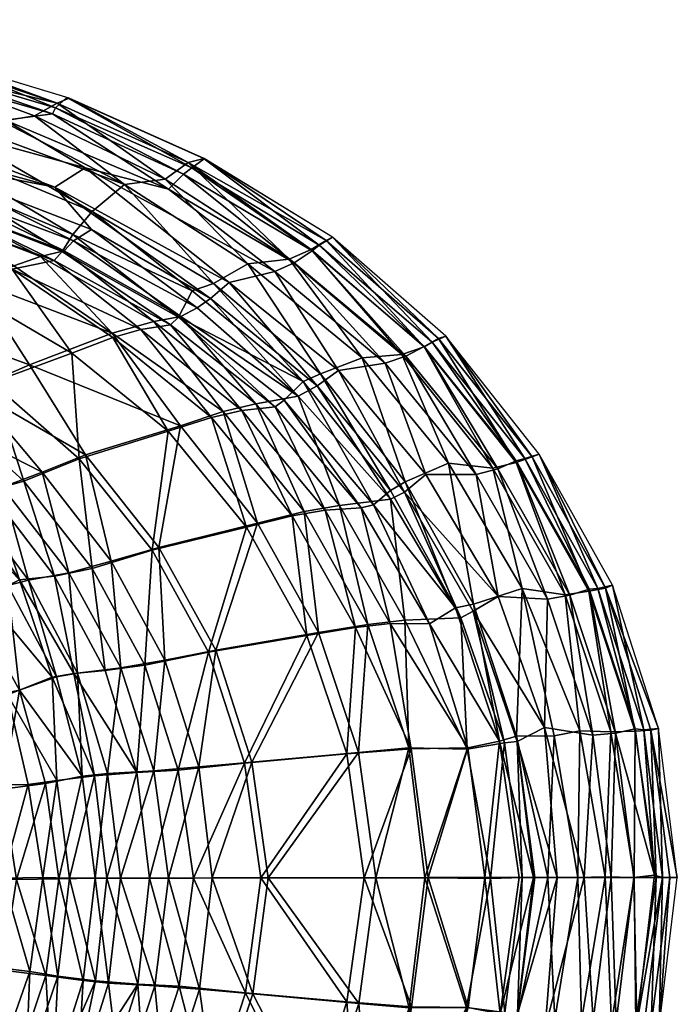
# Model space of a CAD drawing. Header units: inches. Extents: x -33.5 to 33.5, y -16.7 to 16.7.
# Tile 8 of 8: x 21.3 to 33.5, y -2.3 to 15.9. Entities that reach past the tile are written whole.
import ezdxf

# ---------------------------------------------------------------- set-up
doc = ezdxf.new("R2010")
doc.units = ezdxf.units.IN
doc.layers.get('0').update_dxf_attribs({"true_color": 0xc2ced6})

msp = doc.modelspace()

# ---------------------------------------------------------------- meshes
at = {"color": 18, "true_color": 0x000000}
mesh = msp.add_polyface(dxfattribs=at)
corners = [(18.823, 8.447, 9.803), (19.434, 8.692, 12.081), (17.567, 9.685, 11.317), (19.371, 12.416, 20.701), (19.751, 12.539, 21.896), (17.35, 13.191, 21.892), (19.26, 15.095, 21.893), (19.449, 15.314, 21.893), (16.725, 15.94, 21.889), (16.621, 13.56, 22.171), (19.898, 12.719, 22.297), (19.194, 13.356, 22.632), (18.123, 9.944, 13.127), (20.373, 9.086, 14.44), (18.98, 10.44, 15.329), (20.432, 11.097, 18.08), (21.435, 9.545, 16.459), (18.296, 11.94, 18.02), (18.939, 12.238, 19.521), (21.142, 11.38, 19.524), (22.469, 7.877, 15.457), (22.968, 10.134, 19.118), (24.233, 8.415, 18.162), (25.025, 8.679, 19.529), (21.635, 11.552, 20.703), (23.74, 10.346, 20.704), (22.077, 11.661, 21.9), (21.857, 14.2, 22.205), (21.914, 14.309, 21.898), (19.21, 14.969, 22.157), (24.242, 10.438, 21.904), (24.29, 13.082, 22.396), (24.445, 13.195, 21.902), (22.123, 14.5, 21.898), (24.675, 13.365, 21.902), (16.703, 14.25, 22.58), (21.902, 12.841, 22.931), (17.077, 14.679, 22.612), (20.989, 14.082, 22.66), (16.517, 15.56, 22.111), (22.248, 11.844, 22.388), (22.585, 12.057, 22.821), (24.014, 12.803, 22.836), (22.466, 13.199, 22.932), (24.546, 10.603, 22.542), (24.791, 10.772, 22.946), (25.14, 11.07, 23.155)]
mesh.append_faces([[corners[k] for k in face] for face in [(7, 28, 33)]], dxfattribs={"vtx0": -1, "vtx1": -1, "color": 18})
mesh.append_faces([[corners[k] for k in face] for face in [(0, 1, 2), (3, 4, 5), (9, 4, 10), (11, 9, 10), (12, 1, 13), (14, 12, 13), (15, 14, 16), (17, 14, 15), (18, 17, 15), (15, 19, 18), (13, 20, 16), (14, 13, 16), (15, 16, 21), (19, 15, 21), (22, 16, 20), (16, 22, 21), (21, 22, 23), (19, 21, 24), (25, 21, 23), (19, 24, 3), (3, 18, 19), (24, 26, 4), (4, 3, 24), (26, 10, 4), (27, 28, 6), (6, 29, 27), (21, 25, 24), (26, 24, 25), (25, 30, 26), (28, 27, 31), (31, 32, 28), (33, 28, 32), (35, 11, 36), (37, 35, 36), (38, 27, 29), (7, 6, 28), (29, 39, 38), (10, 26, 40), (11, 10, 40), (11, 40, 41), (36, 11, 41), (42, 38, 43), (37, 36, 43), (38, 37, 43), (40, 26, 30), (30, 44, 40), (40, 44, 41), (36, 41, 45), (27, 38, 42), (31, 27, 42), (41, 44, 45), (45, 46, 36), (43, 36, 46)]], dxfattribs={"vtx0": -1, "vtx1": -1, "vtx2": -1, "color": 18})
mesh.append_faces([[corners[k] for k in face] for face in [(6, 7, 8)]], dxfattribs={"vtx0": -1, "vtx2": -1, "color": 18})
mesh.append_faces([[corners[k] for k in face] for face in [(34, 33, 32)]], dxfattribs={"vtx1": -1, "vtx2": -1, "color": 18})
at = {"color": 7, "true_color": 0xf7fdff}
mesh = msp.add_polyface(dxfattribs=at)
corners = [(17.549, 9.656, 12.04), (18.804, 8.446, 10.538), (19.224, 8.563, 12.053), (18.069, 9.883, 13.646), (20.684, 7.204, 12.066), (21.897, 5.625, 12.077), (21.325, 7.386, 13.696), (22.595, 5.768, 13.736), (22.352, 7.801, 15.768), (18.003, 7.967, 8.975), (18.748, 6.304, 8.036), (19.394, 6.717, 8.914), (19.882, 6.974, 9.762), (18.473, 8.275, 9.773), (20.208, 7.105, 10.519), (19.806, 8.771, 13.674), (18.908, 10.353, 15.739), (20.731, 9.215, 15.734), (20.26, 10.908, 18.205), (18.161, 11.731, 18.152), (18.979, 12.128, 20.175), (21.112, 11.32, 20.138), (22.221, 9.761, 18.235), (22.982, 10.052, 19.681), (24.008, 8.311, 18.319), (19.596, 12.329, 22.025), (17.217, 12.967, 22.013), (21.891, 11.48, 22.042), (19.731, 12.534, 22.5), (17.299, 13.149, 22.397), (19.353, 15.271, 22.372), (19.449, 15.314, 21.893), (16.7, 15.946, 21.889), (23.496, 10.199, 20.784), (24.052, 10.285, 22.065), (22.036, 11.647, 22.517), (22.169, 14.49, 21.901), (21.948, 14.395, 22.583), (24.375, 13.295, 22.663), (19.931, 12.932, 22.82), (17.689, 13.456, 22.685), (18.96, 13.904, 23.034), (18.929, 15.119, 22.882), (20.928, 14.061, 23.232), (21.528, 14.163, 23.072), (18.452, 14.96, 23.065), (19.114, 14.406, 23.117), (16.669, 15.908, 22.294), (22.239, 11.959, 22.87), (23.953, 12.989, 23.213), (24.198, 10.426, 22.538), (24.453, 10.914, 23.176), (22.597, 12.385, 23.262), (23.193, 12.889, 23.395)]
mesh.append_faces([[corners[k] for k in face] for face in [(0, 1, 2), (3, 0, 2), (4, 5, 6), (6, 7, 8), (9, 10, 11), (11, 12, 13), (13, 9, 11), (1, 13, 12), (14, 2, 1), (2, 15, 3), (16, 3, 15), (12, 14, 1), (14, 4, 2), (15, 2, 4), (16, 15, 17), (17, 18, 16), (19, 16, 18), (20, 19, 18), (20, 18, 21), (4, 6, 15), (15, 6, 17), (6, 8, 17), (8, 22, 17), (18, 17, 22), (18, 22, 21), (22, 23, 21), (22, 8, 24), (23, 22, 24), (20, 21, 25), (26, 20, 25), (25, 27, 28), (29, 25, 28), (21, 23, 33), (27, 21, 33), (27, 33, 34), (27, 34, 35), (21, 27, 25), (36, 37, 38), (31, 30, 37), (28, 39, 40), (41, 40, 39), (42, 43, 44), (45, 46, 43), (47, 42, 30), (42, 45, 43), (28, 27, 35), (39, 28, 35), (39, 35, 48), (41, 39, 48), (49, 37, 44), (30, 42, 37), (44, 37, 42), (35, 50, 48), (48, 51, 52), (41, 48, 52), (46, 41, 52), (44, 43, 53), (49, 44, 53), (43, 46, 53), (46, 52, 53)]], dxfattribs={"vtx0": -1, "vtx1": -1, "vtx2": -1, "color": 7})
mesh.append_faces([[corners[k] for k in face] for face in [(30, 31, 32), (37, 36, 31)]], dxfattribs={"vtx0": -1, "vtx2": -1, "color": 7})
mesh = msp.add_polyface(dxfattribs=at)
corners = [(30.577, 5.396, 23.858), (30.029, 7.63, 23.563), (29.205, 7.717, 23.77), (31.374, 5.278, 23.643), (30.463, 7.731, 23.145), (22.352, 7.801, 15.768), (23.707, 6.105, 15.806), (24.008, 8.311, 18.319), (25.459, 6.531, 18.346), (24.807, 8.566, 19.683), (26.309, 6.741, 19.684), (25.373, 8.697, 20.785), (22.982, 10.052, 19.681), (26.919, 6.846, 20.787), (25.991, 8.766, 22.089), (23.496, 10.199, 20.784), (24.052, 10.285, 22.065), (24.672, 13.372, 21.906), (24.375, 13.295, 22.663), (26.937, 11.853, 22.445), (22.169, 14.49, 21.901), (30.888, 7.889, 21.916), (30.759, 7.837, 22.577), (32.121, 5.399, 22.623), (27.585, 6.889, 22.093), (29.157, 10.077, 21.912), (29.025, 10.03, 22.524), (27.055, 11.909, 21.907), (21.948, 14.395, 22.583), (23.953, 12.989, 23.213), (24.198, 10.426, 22.538), (26.158, 8.89, 22.574), (26.509, 9.232, 23.246), (24.453, 10.914, 23.176), (22.036, 11.647, 22.517), (22.239, 11.959, 22.87), (26.66, 11.681, 22.969), (31.815, 5.344, 23.209), (27.815, 6.947, 22.609), (28.755, 9.876, 23.071), (22.597, 12.385, 23.262), (24.847, 11.051, 23.427), (26.831, 9.377, 23.523), (23.193, 12.889, 23.395), (25.483, 11.417, 23.553), (26.254, 11.503, 23.356), (28.134, 7.216, 23.316), (27.607, 9.674, 23.675), (28.345, 9.735, 23.47), (28.405, 7.374, 23.605)]
mesh.append_faces([[corners[k] for k in face] for face in [(17, 19, 27)]], dxfattribs={"vtx0": -1, "vtx1": -1, "color": 7})
mesh.append_faces([[corners[k] for k in face] for face in [(0, 1, 2), (1, 3, 4), (5, 6, 7), (6, 8, 7), (7, 8, 9), (8, 10, 9), (9, 10, 11), (7, 9, 12), (10, 13, 11), (11, 13, 14), (12, 9, 15), (9, 11, 15), (11, 14, 16), (15, 11, 16), (17, 18, 19), (21, 22, 23), (13, 24, 14), (22, 25, 26), (27, 19, 26), (28, 29, 18), (16, 14, 30), (30, 31, 32), (14, 31, 30), (32, 33, 30), (34, 16, 30), (35, 30, 33), (36, 19, 18), (37, 22, 4), (24, 38, 31), (31, 14, 24), (26, 4, 22), (4, 26, 39), (19, 36, 39), (39, 26, 19), (40, 33, 41), (33, 32, 41), (41, 32, 42), (40, 41, 43), (43, 41, 44), (44, 45, 29), (29, 43, 44), (18, 29, 45), (36, 18, 45), (32, 31, 38), (38, 46, 32), (32, 46, 42), (44, 42, 47), (47, 45, 44), (41, 42, 44), (36, 45, 48), (45, 47, 48), (46, 49, 42), (42, 49, 47), (4, 39, 1), (47, 49, 2), (2, 1, 48), (48, 47, 2), (39, 36, 48), (39, 48, 1)]], dxfattribs={"vtx0": -1, "vtx1": -1, "vtx2": -1, "color": 7})
mesh.append_faces([[corners[k] for k in face] for face in [(22, 21, 25), (26, 25, 27)]], dxfattribs={"vtx0": -1, "vtx2": -1, "color": 7})
mesh.append_faces([[corners[k] for k in face] for face in [(17, 20, 18)]], dxfattribs={"vtx1": -1, "vtx2": -1, "color": 7})
at = {"color": 18, "true_color": 0x000000}
mesh = msp.add_polyface(dxfattribs=at)
corners = [(28.399, 4.807, 20.711), (28.131, 7.052, 22.631), (27.183, 6.934, 20.709), (29.435, 4.854, 22.708), (28.391, 7.185, 23.156), (30.128, 5.249, 23.507), (28.788, 7.509, 23.411), (29.719, 7.508, 23.415), (31.044, 5.199, 23.507), (30.121, 7.612, 23.178), (31.461, 5.271, 23.255), (30.462, 7.766, 22.622), (23.833, 6.158, 15.513), (25.665, 6.607, 18.165), (24.233, 8.415, 18.162), (26.53, 6.823, 19.532), (25.025, 8.679, 19.529), (25.632, 8.818, 20.706), (23.74, 10.346, 20.704), (26.421, 8.962, 22.431), (24.242, 10.438, 21.904), (24.546, 10.603, 22.542), (26.677, 11.657, 22.475), (24.445, 13.195, 21.902), (24.29, 13.082, 22.396), (26.808, 11.765, 21.907), (24.675, 13.365, 21.902), (28.902, 9.966, 21.912), (28.758, 9.887, 22.554), (29.157, 10.077, 21.912), (30.623, 7.805, 21.916), (30.888, 7.889, 21.916), (27.055, 11.909, 21.907), (31.816, 5.385, 22.677), (31.978, 5.398, 21.92), (32.252, 5.454, 21.921), (25.14, 11.07, 23.155), (25.984, 11.274, 23.159), (22.466, 13.199, 22.932), (24.014, 12.803, 22.836), (26.346, 11.434, 22.963), (24.791, 10.772, 22.946), (26.769, 9.157, 23.06), (27.165, 9.438, 23.294), (28.035, 9.572, 23.297), (28.418, 9.704, 23.079)]
mesh.append_faces([[corners[k] for k in face] for face in [(29, 30, 31)]], dxfattribs={"vtx0": -1, "vtx1": -1, "color": 18})
mesh.append_faces([[corners[k] for k in face] for face in [(0, 1, 2), (1, 3, 4), (4, 5, 6), (5, 7, 6), (7, 8, 9), (10, 11, 9), (12, 13, 14), (13, 15, 16), (13, 16, 14), (16, 15, 17), (15, 2, 17), (16, 17, 18), (19, 20, 17), (18, 17, 20), (20, 19, 21), (22, 23, 24), (22, 25, 23), (23, 25, 26), (2, 1, 19), (17, 2, 19), (11, 27, 28), (28, 27, 25), (25, 22, 28), (32, 25, 27), (30, 11, 33), (30, 34, 31), (11, 30, 27), (27, 30, 29), (36, 37, 38), (24, 39, 40), (39, 37, 40), (39, 38, 37), (21, 19, 41), (41, 19, 42), (36, 41, 42), (36, 42, 43), (37, 36, 43), (22, 24, 40), (37, 43, 44), (19, 1, 42), (1, 4, 42), (42, 4, 43), (40, 37, 44), (45, 40, 44), (28, 22, 45), (40, 45, 22), (4, 6, 43), (7, 9, 45), (44, 6, 7), (45, 44, 7), (43, 6, 44), (28, 45, 9), (11, 28, 9)]], dxfattribs={"vtx0": -1, "vtx1": -1, "vtx2": -1, "color": 18})
mesh.append_faces([[corners[k] for k in face] for face in [(25, 32, 26), (34, 35, 31)]], dxfattribs={"vtx0": -1, "vtx2": -1, "color": 18})
mesh.append_faces([[corners[k] for k in face] for face in [(29, 32, 27)]], dxfattribs={"vtx1": -1, "vtx2": -1, "color": 18})
mesh = msp.add_polyface(dxfattribs=at)
corners = [(19.22, 2.361, 6.487), (17.726, 3.947, 6.43), (19.175, 0.246, 6.445), (19.879, 2.445, 6.674), (20.181, 0.027, 6.589), (18.445, 4.502, 6.613), (19.357, 4.765, 7.113), (18.2, 6.042, 7.133), (19.154, 6.616, 8.06), (18.452, 8.268, 9.071), (19.859, 6.969, 9.061), (17.939, 7.947, 8.336), (18.823, 8.447, 9.803), (20.237, 7.108, 9.811), (19.434, 8.692, 12.081), (20.929, 1.671, 7.117), (20.263, 3.309, 7.098), (20.335, 5.14, 8.01), (21.249, 3.507, 7.985), (21.028, 5.451, 9.052), (21.414, 5.552, 9.822), (21.19, -0.002, 7.14), (21.732, 1.778, 7.882), (21.975, 0.009, 7.902), (22.408, 1.916, 8.869), (21.932, 3.759, 9.046), (22.324, 3.822, 9.83), (22.649, 0.021, 8.896), (22.88, 1.964, 9.813), (23.129, 3.922, 12.099), (22.162, 5.688, 12.052), (22.951, 5.901, 13.855), (20.932, 7.277, 12.031), (21.67, 7.55, 13.833), (23.121, 0.022, 9.854), (23.739, 2.013, 12.132), (23.945, 4.068, 13.873), (23.833, 6.158, 15.513), (24.015, 0.024, 12.222), (24.572, 2.085, 13.885), (20.373, 9.086, 14.44), (22.469, 7.877, 15.457), (24.233, 8.415, 18.162)]
mesh.append_faces([[corners[k] for k in face] for face in [(0, 1, 2), (3, 0, 4), (0, 3, 5), (5, 3, 6), (7, 5, 6), (7, 6, 8), (9, 8, 10), (11, 8, 9), (12, 9, 10), (12, 10, 13), (14, 12, 13), (3, 4, 15), (16, 3, 15), (6, 3, 16), (16, 17, 6), (8, 6, 17), (10, 8, 17), (16, 15, 18), (17, 16, 18), (17, 18, 19), (10, 17, 19), (13, 10, 19), (13, 19, 20), (15, 21, 22), (22, 23, 24), (15, 22, 18), (18, 25, 19), (25, 26, 20), (19, 25, 20), (27, 28, 24), (18, 22, 24), (25, 18, 24), (24, 28, 26), (25, 24, 26), (26, 29, 30), (20, 26, 30), (30, 29, 31), (13, 20, 32), (20, 30, 32), (32, 30, 33), (30, 31, 33), (28, 34, 35), (29, 28, 35), (26, 28, 29), (29, 35, 36), (31, 29, 36), (31, 36, 37), (35, 38, 39), (36, 35, 39), (13, 32, 14), (14, 32, 33), (40, 14, 33), (40, 33, 41), (31, 37, 41), (33, 31, 41), (41, 37, 42)]], dxfattribs={"vtx0": -1, "vtx1": -1, "vtx2": -1, "color": 18})
at = {"color": 7, "true_color": 0xf7fdff}
mesh = msp.add_polyface(dxfattribs=at)
corners = [(25.422, 2.156, 15.859), (25.726, 0.027, 15.929), (27.32, 2.329, 18.388), (24.757, 4.213, 15.841), (26.581, 4.522, 18.357), (25.459, 6.531, 18.346), (27.483, 4.674, 19.687), (26.309, 6.741, 19.684), (27.643, 0.031, 18.443), (28.516, 2.421, 20.093), (28.127, 4.747, 20.79), (26.919, 6.846, 20.787), (27.585, 6.889, 22.093), (28.858, 4.738, 22.148), (27.815, 6.947, 22.609), (28.83, 0.032, 20.124), (29.565, 2.439, 21.981), (29.882, 0.033, 21.988), (29.335, 5.035, 23.323), (28.134, 7.216, 23.316), (33.317, 0.033, 22.665), (33.454, 0.033, 21.927), (32.965, 2.765, 22.651), (32.669, 2.748, 23.239), (33.061, 0.034, 23.252), (33.107, 2.8, 21.924), (32.121, 5.399, 22.623), (32.252, 5.454, 21.921), (31.815, 5.344, 23.209), (30.156, 2.562, 23.354), (29.671, 5.104, 23.674), (30.467, 2.655, 23.711), (28.405, 7.374, 23.605), (29.205, 7.717, 23.77), (30.519, 0.034, 23.364), (30.787, 0.035, 23.677), (30.577, 5.396, 23.858), (31.374, 5.278, 23.643), (30.029, 7.63, 23.563), (31.054, 0.035, 23.779), (31.17, 2.661, 23.864), (31.605, 0.035, 23.896), (31.642, 2.757, 23.876), (30.463, 7.731, 23.145), (32.22, 2.735, 23.683), (32.653, 0.034, 23.701), (32.115, 0.05, 23.904), (30.888, 7.889, 21.916), (30.759, 7.837, 22.577)]
mesh.append_faces([[corners[k] for k in face] for face in [(27, 26, 25)]], dxfattribs={"vtx0": -1, "vtx1": -1, "color": 7})
mesh.append_faces([[corners[k] for k in face] for face in [(0, 1, 2), (3, 0, 4), (0, 2, 4), (3, 4, 5), (4, 2, 6), (5, 4, 7), (4, 6, 7), (2, 1, 8), (2, 8, 9), (6, 2, 9), (6, 9, 10), (11, 6, 10), (7, 6, 11), (11, 10, 12), (12, 13, 14), (8, 15, 9), (16, 9, 15), (9, 16, 10), (15, 17, 16), (13, 10, 16), (12, 10, 13), (14, 13, 18), (14, 18, 19), (20, 21, 22), (22, 23, 24), (24, 20, 22), (22, 25, 26), (23, 22, 26), (26, 28, 23), (13, 16, 29), (16, 17, 29), (13, 29, 18), (30, 29, 31), (18, 32, 19), (18, 29, 30), (32, 18, 30), (32, 30, 33), (29, 17, 34), (29, 34, 35), (29, 35, 31), (30, 31, 36), (36, 37, 38), (30, 36, 33), (31, 35, 39), (31, 39, 40), (39, 41, 40), (40, 41, 42), (42, 37, 36), (40, 42, 36), (37, 28, 43), (31, 40, 36), (44, 45, 23), (45, 44, 46), (45, 24, 23), (41, 46, 42), (37, 42, 44), (44, 42, 46), (28, 37, 44), (23, 28, 44), (28, 26, 48)]], dxfattribs={"vtx0": -1, "vtx1": -1, "vtx2": -1, "color": 7})
mesh.append_faces([[corners[k] for k in face] for face in [(22, 21, 25), (26, 27, 47)]], dxfattribs={"vtx0": -1, "vtx2": -1, "color": 7})
mesh = msp.add_polyface(dxfattribs=at)
corners = [(18.442, 4.413, 6.896), (17.833, 4.087, 6.718), (19.188, 2.305, 6.748), (17.811, 5.849, 7.195), (19.185, 4.688, 7.344), (18.748, 6.304, 8.036), (22.173, 0.021, 8.664), (22.659, -1.879, 9.946), (22.868, 0.022, 9.966), (23.442, -1.942, 12.096), (23.66, 0.024, 12.096), (24.21, -1.983, 13.79), (24.478, 0.025, 13.873), (19.18, -0.712, 6.713), (20.14, -0.026, 6.871), (19.876, 3.223, 7.168), (19.944, 4.956, 8.031), (19.394, 6.717, 8.914), (20.471, 1.756, 7.162), (21.022, 3.421, 8.16), (20.601, 5.243, 8.916), (19.882, 6.974, 9.762), (20.72, -1.625, 7.315), (20.94, 0.02, 7.312), (21.441, -1.706, 7.964), (21.682, 0.035, 7.989), (21.408, 1.762, 7.953), (21.856, 3.75, 9.543), (21.958, -1.793, 8.666), (21.94, 1.833, 8.666), (22.64, 1.919, 9.944), (21.25, 5.558, 10.204), (21.897, 5.625, 12.077), (22.258, 3.82, 10.443), (20.208, 7.105, 10.519), (20.684, 7.204, 12.066), (22.836, 3.875, 12.086), (22.595, 5.768, 13.736), (21.325, 7.386, 13.696), (23.424, 1.984, 12.092), (24.19, 2.028, 13.78), (23.576, 3.972, 13.766), (23.707, 6.105, 15.806), (25.422, 2.156, 15.859), (25.726, 0.027, 15.929), (24.757, 4.213, 15.841), (25.459, 6.531, 18.346), (22.352, 7.801, 15.768)]
mesh.append_faces([[corners[k] for k in face] for face in [(0, 1, 2), (3, 0, 4), (5, 3, 4), (6, 7, 8), (8, 9, 10), (10, 11, 12), (13, 14, 2), (2, 15, 0), (0, 15, 4), (4, 15, 16), (5, 4, 16), (17, 5, 16), (18, 2, 14), (15, 2, 18), (15, 18, 19), (15, 19, 16), (16, 19, 20), (17, 16, 20), (17, 20, 21), (14, 22, 23), (14, 23, 18), (23, 24, 25), (18, 23, 26), (23, 25, 26), (18, 26, 19), (20, 19, 27), (28, 6, 25), (25, 6, 29), (26, 25, 29), (19, 26, 29), (19, 29, 27), (29, 30, 27), (20, 27, 31), (21, 20, 31), (32, 31, 33), (21, 31, 34), (34, 31, 35), (31, 32, 35), (6, 8, 30), (29, 6, 30), (27, 30, 33), (31, 27, 33), (32, 33, 36), (32, 36, 37), (32, 37, 38), (30, 8, 39), (39, 8, 10), (30, 39, 33), (39, 40, 41), (33, 39, 36), (41, 36, 39), (37, 36, 41), (37, 41, 42), (39, 10, 40), (10, 12, 40), (40, 12, 43), (43, 12, 44), (41, 40, 45), (40, 43, 45), (42, 41, 45), (42, 45, 46), (37, 42, 47)]], dxfattribs={"vtx0": -1, "vtx1": -1, "vtx2": -1, "color": 7})
at = {"color": 18, "true_color": 0x000000}
mesh = msp.add_polyface(dxfattribs=at)
corners = [(24.572, 2.085, 13.885), (24.82, 0.026, 13.891), (25.557, 2.174, 15.583), (23.945, 4.068, 13.873), (24.888, 4.25, 15.557), (23.833, 6.158, 15.513), (25.863, 0.027, 15.661), (27.538, 2.356, 18.217), (26.798, 4.576, 18.186), (25.665, 6.607, 18.165), (27.709, 4.729, 19.535), (26.53, 6.823, 19.532), (28.399, 4.807, 20.711), (28.47, 2.438, 19.538), (27.183, 6.934, 20.709), (27.862, 0.031, 18.273), (29.554, 2.414, 21.327), (29.435, 4.854, 22.708), (28.131, 7.052, 22.631), (29.665, 4.972, 23.232), (28.391, 7.185, 23.156), (29.99, 0.014, 21.574), (30.245, 2.53, 22.799), (28.77, 0.031, 19.54), (31.816, 5.385, 22.677), (32.669, 2.793, 22.715), (31.978, 5.398, 21.92), (33.028, 0.079, 22.704), (33.177, 0.033, 21.927), (32.831, 2.773, 21.924), (33.454, 0.033, 21.927), (33.107, 2.8, 21.924), (32.252, 5.454, 21.921), (30.483, 2.559, 23.282), (30.577, 0.034, 22.829), (30.128, 5.249, 23.507), (30.992, 2.816, 23.57), (31.222, 0.035, 23.54), (31.044, 5.199, 23.507), (29.719, 7.508, 23.415), (31.461, 5.271, 23.255), (30.121, 7.612, 23.178), (31.886, 2.675, 23.567), (31.723, 0.035, 23.619), (32.224, 0.035, 23.59), (32.65, 0.035, 23.326), (32.309, 2.712, 23.306), (30.623, 7.805, 21.916), (30.462, 7.766, 22.622)]
mesh.append_faces([[corners[k] for k in face] for face in [(0, 1, 2), (3, 0, 4), (3, 4, 5), (0, 2, 4), (2, 6, 7), (4, 2, 8), (2, 7, 8), (9, 5, 4), (4, 8, 9), (8, 7, 10), (8, 10, 11), (12, 10, 13), (9, 8, 11), (10, 14, 11), (14, 10, 12), (7, 15, 13), (10, 7, 13), (12, 16, 17), (18, 12, 17), (17, 19, 20), (16, 21, 22), (13, 23, 16), (16, 12, 13), (16, 22, 17), (24, 25, 26), (27, 28, 29), (29, 28, 31), (29, 25, 27), (25, 29, 26), (32, 26, 29), (33, 22, 34), (17, 22, 19), (22, 33, 19), (20, 19, 35), (35, 19, 36), (33, 37, 36), (36, 19, 33), (38, 35, 36), (39, 35, 38), (38, 40, 41), (42, 43, 44), (43, 42, 36), (37, 43, 36), (38, 42, 40), (42, 38, 36), (44, 45, 46), (45, 27, 46), (44, 46, 42), (27, 25, 46), (40, 42, 46), (25, 24, 46), (24, 40, 46), (24, 26, 47), (40, 24, 48)]], dxfattribs={"vtx0": -1, "vtx1": -1, "vtx2": -1, "color": 18})
mesh.append_faces([[corners[k] for k in face] for face in [(28, 30, 31), (29, 31, 32)]], dxfattribs={"vtx0": -1, "vtx2": -1, "color": 18})
mesh = msp.add_polyface(dxfattribs=at)
corners = [(27.542, -2.301, 18.212), (27.723, -4.677, 19.544), (28.478, -2.381, 19.542), (26.817, -4.528, 18.205), (25.863, 0.027, 15.661), (27.862, 0.031, 18.273), (28.414, -4.753, 20.72), (28.167, -7.011, 22.642), (29.45, -4.795, 22.717), (26.565, -6.787, 19.545), (27.219, -6.897, 20.722), (28.77, 0.031, 19.54), (28.427, -7.142, 23.17), (29.68, -4.913, 23.242), (29.541, -2.376, 21.309), (30.254, -2.467, 22.806), (29.99, 0.014, 21.574), (30.655, -7.763, 21.931), (31.991, -5.341, 21.93), (31.828, -5.329, 22.687), (32.7, -2.675, 22.699), (30.577, 0.034, 22.829), (33.114, -2.739, 21.929), (32.839, -2.711, 21.929), (32.264, -5.397, 21.931), (33.177, 0.033, 21.927), (33.454, 0.033, 21.927), (33.028, 0.079, 22.704), (30.139, -5.203, 23.516), (31, -2.751, 23.575), (30.491, -2.495, 23.287), (30.154, -7.568, 23.192), (31.474, -5.211, 23.265), (31.058, -5.139, 23.516), (29.753, -7.464, 23.429), (31.222, 0.035, 23.54), (30.808, 0.035, 23.302), (30.497, -7.72, 22.638), (31.894, -2.611, 23.572), (31.723, 0.035, 23.619), (32.317, -2.648, 23.311), (32.65, 0.035, 23.326), (32.224, 0.035, 23.59), (27.538, 2.356, 18.217), (28.47, 2.438, 19.538), (29.554, 2.414, 21.327), (30.245, 2.53, 22.799), (30.483, 2.559, 23.282)]
mesh.append_faces([[corners[k] for k in face] for face in [(22, 23, 24)]], dxfattribs={"vtx0": -1, "vtx1": -1, "color": 18})
mesh.append_faces([[corners[k] for k in face] for face in [(0, 1, 2), (3, 1, 0), (4, 0, 5), (6, 7, 8), (9, 10, 1), (1, 6, 2), (10, 6, 1), (5, 0, 2), (5, 2, 11), (8, 12, 13), (14, 8, 15), (2, 6, 14), (6, 8, 14), (2, 14, 11), (16, 11, 14), (17, 18, 19), (19, 18, 20), (16, 14, 15), (16, 15, 21), (18, 24, 23), (18, 23, 20), (25, 20, 23), (23, 22, 25), (20, 25, 27), (12, 28, 13), (8, 13, 15), (13, 28, 29), (30, 15, 13), (15, 30, 21), (31, 32, 33), (28, 34, 33), (28, 33, 29), (30, 13, 29), (30, 35, 36), (37, 19, 32), (33, 32, 38), (29, 33, 38), (21, 30, 36), (35, 30, 29), (35, 29, 39), (39, 29, 38), (19, 20, 40), (32, 19, 40), (20, 27, 41), (38, 32, 40), (40, 41, 42), (38, 42, 39), (40, 20, 41), (38, 40, 42), (4, 5, 43), (5, 11, 44), (11, 16, 45), (16, 21, 46), (21, 36, 47), (47, 36, 35)]], dxfattribs={"vtx0": -1, "vtx1": -1, "vtx2": -1, "color": 18})
mesh.append_faces([[corners[k] for k in face] for face in [(22, 26, 25)]], dxfattribs={"vtx1": -1, "vtx2": -1, "color": 18})
mesh = msp.add_polyface(dxfattribs=at)
corners = [(20.965, -7.259, 12.035), (22.178, -5.655, 12.044), (21.437, -5.519, 9.822), (19.409, -4.748, 7.102), (20.396, -5.088, 7.999), (20.34, -3.268, 7.122), (19.905, -1.474, 6.558), (20.929, -1.684, 7.115), (21.053, -5.426, 9.048), (19.9, -6.961, 9.049), (20.275, -7.1, 9.823), (21.164, -3.47, 7.892), (21.848, -3.71, 8.884), (20.181, 0.027, 6.589), (21.19, -0.002, 7.14), (22.317, -3.785, 9.806), (21.734, -1.78, 7.874), (21.975, 0.009, 7.902), (22.897, -1.926, 9.815), (22.429, -1.877, 8.876), (22.649, 0.021, 8.896), (23.121, 0.022, 9.854), (22.977, -5.869, 13.866), (23.132, -3.879, 12.099), (23.952, -4.023, 13.881), (23.76, -1.972, 12.145), (23.855, -6.127, 15.516), (25.7, -6.573, 18.181), (24.885, -4.183, 15.536), (24.588, -2.039, 13.889), (24.015, 0.024, 12.222), (26.565, -6.787, 19.545), (26.817, -4.528, 18.205), (25.574, -2.125, 15.592), (24.82, 0.026, 13.891), (25.863, 0.027, 15.661), (27.723, -4.677, 19.544), (27.542, -2.301, 18.212), (20.929, 1.671, 7.117), (21.732, 1.778, 7.882), (22.408, 1.916, 8.869), (22.88, 1.964, 9.813), (23.739, 2.013, 12.132), (24.572, 2.085, 13.885), (25.557, 2.174, 15.583)]
mesh.append_faces([[corners[k] for k in face] for face in [(0, 1, 2), (3, 4, 5), (6, 5, 7), (8, 4, 9), (8, 10, 2), (5, 4, 11), (11, 4, 12), (13, 7, 14), (7, 5, 11), (15, 12, 2), (4, 8, 12), (12, 8, 2), (7, 11, 16), (11, 12, 16), (14, 7, 16), (14, 16, 17), (15, 18, 19), (16, 12, 19), (12, 15, 19), (17, 16, 19), (19, 18, 20), (17, 19, 20), (20, 18, 21), (1, 22, 23), (15, 1, 23), (2, 1, 15), (18, 15, 23), (23, 24, 25), (18, 23, 25), (18, 25, 21), (26, 27, 28), (22, 26, 24), (28, 24, 26), (23, 22, 24), (24, 29, 25), (21, 25, 30), (25, 29, 30), (27, 31, 32), (24, 28, 29), (28, 32, 33), (29, 28, 33), (34, 29, 33), (30, 29, 34), (34, 33, 35), (32, 31, 36), (27, 32, 28), (33, 32, 37), (33, 37, 35), (13, 6, 7), (13, 14, 38), (39, 14, 17), (17, 20, 40), (20, 21, 41), (21, 30, 42), (30, 34, 43), (44, 34, 35)]], dxfattribs={"vtx0": -1, "vtx1": -1, "vtx2": -1, "color": 18})
at = {"color": 7, "true_color": 0xf7fdff}
mesh = msp.add_polyface(dxfattribs=at)
corners = [(18.246, -5.98, 7.432), (17.541, -7.582, 8.182), (18.945, -6.403, 8.177), (18.515, -8.281, 9.753), (18.832, -8.437, 10.52), (19.923, -6.97, 9.751), (18.088, -8.006, 8.981), (19.478, -6.734, 8.941), (20.24, -7.093, 10.506), (19.259, -8.557, 12.069), (20.721, -7.192, 12.079), (19.838, -8.76, 13.69), (20.759, -9.196, 15.754), (21.357, -7.37, 13.706), (22.367, -7.767, 15.752), (22.241, -9.746, 18.276), (24.008, -8.269, 18.302), (18.723, -4.514, 7.013), (19.385, -4.686, 7.421), (18.391, -3.784, 6.749), (19.904, -3.232, 7.179), (19.893, -1.639, 6.878), (19.18, -0.712, 6.713), (20.111, -5, 8.172), (20.631, -5.225, 8.901), (20.841, -3.401, 7.977), (20.72, -1.625, 7.315), (21.267, -5.527, 10.187), (21.367, -3.538, 8.669), (21.868, -3.708, 9.543), (21.441, -1.706, 7.964), (21.92, -5.597, 12.087), (22.262, -3.777, 10.44), (22.659, -1.879, 9.946), (21.958, -1.793, 8.666), (22.613, -5.738, 13.736), (22.842, -3.833, 12.093), (23.442, -1.942, 12.096), (23.727, -6.077, 15.808), (23.581, -3.926, 13.771), (22.868, 0.022, 9.966), (24.21, -1.983, 13.79), (23.66, 0.024, 12.096), (20.14, -0.026, 6.871), (20.94, 0.02, 7.312), (21.682, 0.035, 7.989), (22.173, 0.021, 8.664)]
mesh.append_faces([[corners[k] for k in face] for face in [(0, 1, 2), (3, 4, 5), (6, 3, 7), (3, 5, 7), (8, 4, 9), (4, 8, 5), (8, 9, 10), (11, 12, 13), (12, 14, 13), (9, 11, 10), (11, 13, 10), (14, 15, 16), (2, 6, 7), (17, 0, 18), (0, 2, 18), (19, 17, 20), (17, 18, 20), (19, 21, 22), (21, 19, 20), (2, 7, 23), (24, 7, 5), (18, 2, 23), (7, 24, 23), (20, 18, 25), (18, 23, 25), (21, 20, 26), (20, 25, 26), (5, 8, 27), (8, 10, 27), (28, 24, 29), (24, 5, 27), (28, 25, 23), (23, 24, 28), (25, 30, 26), (25, 28, 30), (29, 24, 27), (10, 31, 27), (27, 32, 29), (29, 32, 33), (28, 29, 34), (33, 34, 29), (30, 28, 34), (13, 14, 35), (10, 13, 31), (31, 13, 35), (32, 27, 31), (31, 35, 36), (32, 37, 33), (32, 31, 36), (35, 14, 38), (14, 16, 38), (36, 35, 39), (39, 35, 38), (32, 36, 37), (36, 39, 37), (33, 37, 40), (37, 39, 41), (37, 41, 42), (22, 21, 43), (43, 21, 26), (44, 26, 30), (30, 34, 45), (34, 33, 46)]], dxfattribs={"vtx0": -1, "vtx1": -1, "vtx2": -1, "color": 7})
mesh = msp.add_polyface(dxfattribs=at)
corners = [(23.581, -3.926, 13.771), (23.727, -6.077, 15.808), (24.765, -4.163, 15.845), (24.21, -1.983, 13.79), (25.44, -2.106, 15.869), (24.478, 0.025, 13.873), (25.496, -6.498, 18.363), (26.602, -4.474, 18.378), (27.323, -2.273, 18.382), (25.726, 0.027, 15.929), (27.643, 0.031, 18.443), (26.346, -6.707, 19.697), (26.957, -6.811, 20.8), (27.497, -4.623, 19.695), (27.621, -6.853, 22.106), (28.143, -4.694, 20.798), (28.87, -4.681, 22.151), (27.845, -6.918, 22.628), (29.353, -4.972, 23.332), (28.522, -2.362, 20.094), (28.83, 0.032, 20.124), (29.572, -2.377, 21.985), (29.882, 0.033, 21.988), (32.133, -5.34, 22.636), (32.264, -5.397, 21.931), (33.114, -2.739, 21.929), (32.971, -2.705, 22.661), (31.829, -5.283, 23.221), (32.682, -2.681, 23.241), (33.317, 0.033, 22.665), (33.061, 0.034, 23.252), (33.454, 0.033, 21.927), (29.687, -5.044, 23.685), (28.43, -7.322, 23.62), (30.165, -2.497, 23.359), (30.478, -2.585, 23.717), (30.599, -5.329, 23.869), (30.053, -7.578, 23.579), (31.39, -5.215, 23.654), (29.228, -7.664, 23.786), (30.519, 0.034, 23.364), (30.787, 0.035, 23.677), (30.489, -7.682, 23.16), (31.673, -2.62, 23.883), (31.181, -2.596, 23.869), (31.054, 0.035, 23.779), (31.605, 0.035, 23.896), (32.231, -2.669, 23.688), (32.653, 0.034, 23.701), (32.115, 0.05, 23.904)]
mesh.append_faces([[corners[k] for k in face] for face in [(0, 1, 2), (3, 0, 2), (2, 4, 3), (3, 4, 5), (1, 6, 2), (2, 6, 7), (4, 2, 7), (8, 4, 7), (4, 8, 9), (5, 4, 9), (9, 8, 10), (11, 12, 13), (12, 14, 15), (6, 11, 7), (15, 13, 12), (7, 11, 13), (7, 13, 8), (15, 14, 16), (16, 17, 18), (13, 19, 8), (13, 15, 19), (8, 19, 10), (19, 20, 10), (19, 15, 21), (15, 16, 21), (20, 19, 21), (20, 21, 22), (23, 25, 26), (27, 23, 28), (23, 26, 28), (26, 25, 29), (28, 26, 30), (26, 29, 30), (32, 18, 33), (34, 32, 35), (34, 16, 18), (18, 32, 34), (21, 16, 34), (22, 21, 34), (36, 37, 38), (32, 39, 36), (22, 34, 40), (32, 36, 35), (40, 34, 41), (34, 35, 41), (42, 27, 38), (36, 38, 43), (35, 36, 44), (44, 36, 43), (41, 35, 45), (45, 44, 46), (35, 44, 45), (44, 43, 46), (27, 28, 47), (38, 27, 47), (47, 28, 48), (43, 38, 47), (48, 28, 30), (46, 43, 49), (47, 48, 49), (49, 43, 47)]], dxfattribs={"vtx0": -1, "vtx1": -1, "vtx2": -1, "color": 7})
mesh.append_faces([[corners[k] for k in face] for face in [(23, 24, 25), (29, 25, 31)]], dxfattribs={"vtx0": -1, "vtx2": -1, "color": 7})

doc.saveas('drawing.dxf')
